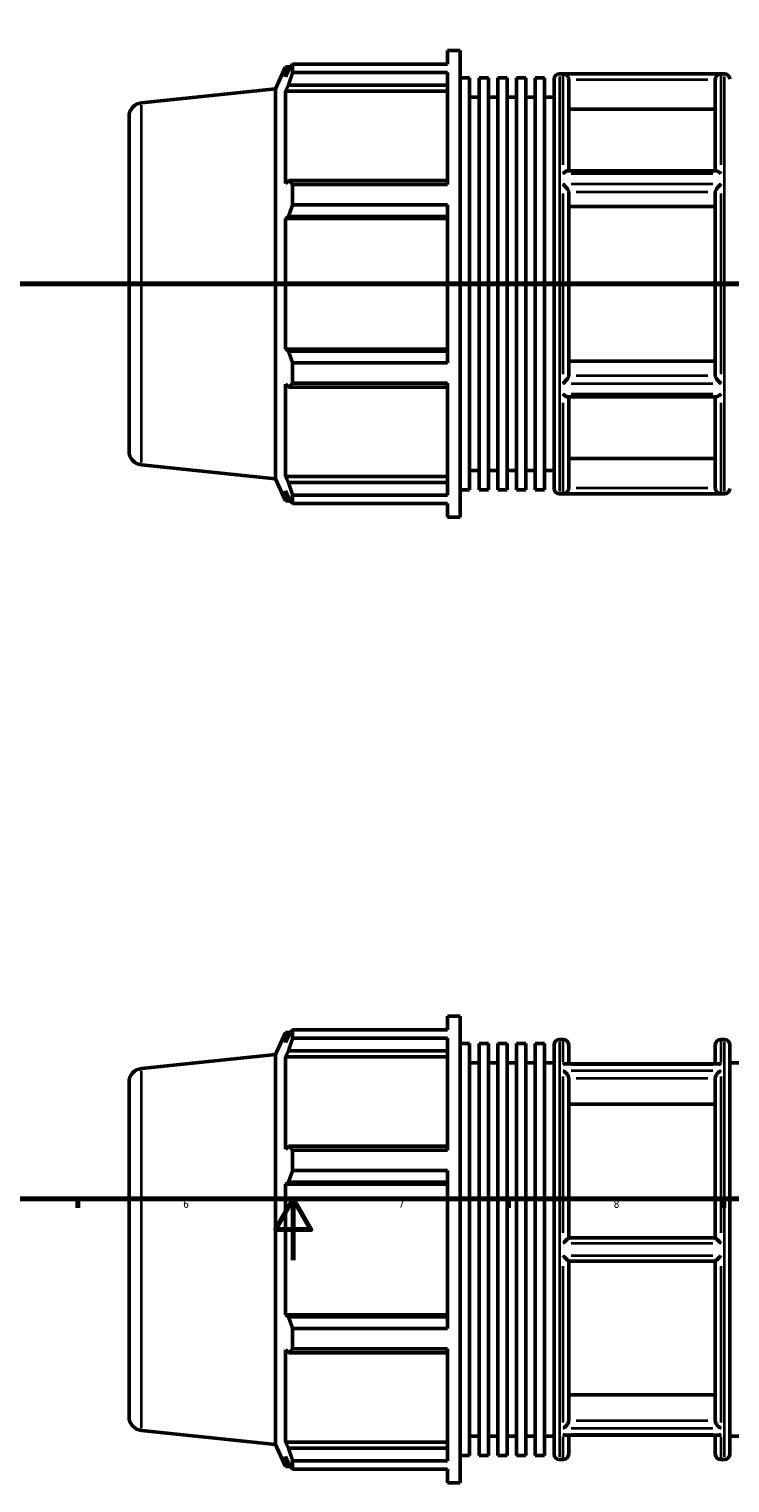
# Model space of a CAD drawing. Header units: millimetres. Extents: x -172 to 1405, y -72 to 983.
# Tile 3 of 7: x 334 to 563, y -72 to 401. Entities that reach past the tile are written whole.
import ezdxf

# ---------------------------------------------------------------- set-up
doc = ezdxf.new("R2010")
doc.units = ezdxf.units.MM
doc.linetypes.add('CHAIN', pattern=[0.7087, 0.4724, -0.0591, 0.1181, -0.0591])
for name, color, linetype, lineweight in [('Border (ISO)', 7, 'Continuous', 70), ('Section Line (ISO)', 7, 'CHAIN', 70), ('Visible (ISO)', 7, 'Continuous', 50), ('Visible Narrow (ISO)', 7, 'Continuous', 35)]:
    doc.layers.add(name, color=color, linetype=linetype, lineweight=lineweight)
doc.styles.add('Note Text (ISO)', font='tahoma.ttf')

# ---------------------------------------------------------------- blocks, each defined once
blk = doc.blocks.new('Borders Default Border')
at = {"layer": 'Border (ISO)'}
for p, q in [((350.42, 20), (350.42, 17.1)), ((490.58, 20), (490.58, 17.1)), ((560.67, 20), (560.67, 17.1))]:
    blk.add_line(p, q, dxfattribs=at)
at = {"layer": 'Border (ISO)', "flags": 128}
for points in [[(20, 20), (20, 574), (821, 574), (821, 20), (20, 20)], [(420.5, 0), (420.5, 20), (414.73, 10), (426.27, 10), (420.5, 20)]]:
    blk.add_lwpolyline(points, dxfattribs=at)
at = {"layer": 'Border (ISO)', "color": 232, "true_color": 0xca0064, "char_height": 2.5, "attachment_point": 7, "style": 'Note Text (ISO)'}
for s, insert in [('6', (384.66, 17.05)), ('7', (454.77, 17.1)), ('8', (524.81, 17.04))]:
    blk.add_mtext(s, dxfattribs=dict(at, insert=insert))
blk = doc.blocks.new('2dTransSection0')
at = {"layer": 'Section Line (ISO)', "linetype": 'CHAIN'}
blk.add_line((235.03, 317.93), (833.03, 317.93), dxfattribs=at)

msp = doc.modelspace()

# ---------------------------------------------------------------- linework, layer by layer
at = {"layer": 'Visible (ISO)'}
for p, q in [((470.691, 389.438), (470.691, 393.927)), ((470.691, 393.927), (474.866, 393.927)), ((474.866, 241.927), (474.866, 393.927)), ((414.746, 381.442), (417.936, 388.607)), ((417.936, 388.607), (417.936, 385.336)), ((417.936, 388.607), (419.714, 388.607)), ((420.304, 389.438), (470.691, 389.438)), ((420.304, 386.69), (420.304, 389.438)), ((418.951, 387.511), (417.936, 385.336)), ((470.691, 386.69), (420.304, 386.69)), ((470.691, 350.296), (470.691, 386.69)), ((474.866, 384.959), (477.919, 384.959)), ((477.919, 250.895), (477.919, 384.959)), ((480.973, 250.895), (480.973, 384.959)), ((480.973, 384.959), (484.027, 384.959)), ((484.027, 250.895), (484.027, 384.959)), ((487.08, 250.895), (487.08, 384.959)), ((487.08, 384.959), (490.134, 384.959)), ((490.134, 250.895), (490.134, 384.959)), ((493.188, 250.895), (493.188, 384.959)), ((493.188, 384.959), (496.242, 384.959)), ((496.242, 250.895), (496.242, 384.959)), ((499.295, 250.895), (499.295, 384.959)), ((499.295, 384.959), (502.349, 384.959)), ((502.349, 250.895), (502.349, 384.959)), ((505.403, 251.327), (505.403, 384.527)), ((507.203, 386.327), (560.86, 386.327)), ((510.174, 384.419), (510.174, 354.744)), ((557.888, 354.744), (557.888, 384.419)), ((371.061, 376.851), (414.746, 381.442)), ((414.746, 254.412), (414.746, 381.442)), ((417.936, 380.621), (418.951, 382.644)), ((470.691, 380.621), (417.936, 380.621)), ((417.936, 380.621), (417.936, 350.564)), ((418.951, 382.644), (470.691, 382.644)), ((477.919, 378.727), (480.973, 378.727)), ((484.027, 378.727), (487.08, 378.727)), ((490.134, 378.727), (493.188, 378.727)), ((496.242, 378.727), (499.295, 378.727)), ((502.349, 378.727), (505.403, 378.727)), ((557.888, 374.801), (510.174, 374.801)), ((367.031, 372.376), (367.031, 263.479)), ((418.951, 351.617), (417.936, 350.564)), ((470.691, 351.617), (418.951, 351.617)), ((420.304, 350.296), (470.691, 350.296)), ((420.304, 343.661), (420.304, 350.296)), ((558.168, 354.744), (509.894, 354.744)), ((510.174, 347.882), (510.174, 287.973)), ((557.888, 287.973), (557.888, 347.882)), ((470.691, 343.661), (420.304, 343.661)), ((470.691, 292.193), (470.691, 343.661)), ((557.888, 343.073), (510.174, 343.073)), ((417.936, 339.181), (418.951, 339.867)), ((470.691, 339.181), (417.936, 339.181)), ((417.936, 339.181), (417.936, 296.673)), ((418.951, 339.867), (470.691, 339.867)), ((470.691, 296.673), (417.936, 296.673)), ((418.951, 295.988), (417.936, 296.673)), ((470.691, 295.988), (418.951, 295.988)), ((420.304, 292.193), (470.691, 292.193)), ((420.304, 285.559), (420.304, 292.193)), ((510.174, 292.782), (557.888, 292.782)), ((417.936, 285.291), (417.936, 255.233)), ((417.936, 285.291), (418.951, 284.238)), ((418.951, 284.238), (470.691, 284.238)), ((470.691, 285.559), (420.304, 285.559)), ((470.691, 249.165), (470.691, 285.559)), ((558.168, 281.11), (509.894, 281.11)), ((510.174, 281.11), (510.174, 251.436)), ((557.888, 251.436), (557.888, 281.11)), ((510.174, 261.054), (557.888, 261.054)), ((371.061, 259.004), (414.746, 254.412)), ((477.919, 257.127), (480.973, 257.127)), ((484.027, 257.127), (487.08, 257.127)), ((490.134, 257.127), (493.188, 257.127)), ((496.242, 257.127), (499.295, 257.127)), ((502.349, 257.127), (505.403, 257.127)), ((414.746, 254.412), (417.936, 247.247)), ((470.691, 255.233), (417.936, 255.233)), ((418.951, 253.211), (417.936, 255.233)), ((470.691, 253.211), (418.951, 253.211)), ((474.866, 250.895), (477.919, 250.895)), ((480.973, 250.895), (484.027, 250.895)), ((487.08, 250.895), (490.134, 250.895)), ((493.188, 250.895), (496.242, 250.895)), ((499.295, 250.895), (502.349, 250.895)), ((417.936, 250.519), (417.936, 247.247)), ((417.936, 250.519), (418.951, 248.344)), ((417.936, 247.247), (419.714, 247.247)), ((420.304, 249.165), (470.691, 249.165)), ((420.304, 246.417), (420.304, 249.165)), ((470.691, 246.417), (420.304, 246.417)), ((470.691, 241.927), (470.691, 246.417)), ((507.203, 249.527), (560.86, 249.527)), ((470.691, 241.927), (474.866, 241.927)), ((470.691, 75.039), (470.691, 79.529)), ((470.691, 79.529), (474.866, 79.529)), ((474.866, -72.471), (474.866, 79.529)), ((414.746, 67.044), (417.936, 74.209)), ((417.936, 74.209), (417.936, 70.938)), ((417.936, 74.209), (419.714, 74.209)), ((418.951, 73.112), (417.936, 70.938)), ((420.304, 75.039), (470.691, 75.039)), ((420.304, 72.291), (420.304, 75.039)), ((470.691, 72.291), (420.304, 72.291)), ((470.691, 35.898), (470.691, 72.291)), ((507.203, 71.929), (508.374, 71.929)), ((559.688, 71.929), (560.86, 71.929)), ((371.061, 62.452), (414.746, 67.044)), ((414.746, -59.986), (414.746, 67.044)), ((417.936, 66.223), (418.951, 68.245)), ((418.951, 68.245), (470.691, 68.245)), ((474.866, 70.561), (477.919, 70.561)), ((477.919, -63.503), (477.919, 70.561)), ((480.973, -63.503), (480.973, 70.561)), ((480.973, 70.561), (484.027, 70.561)), ((484.027, -63.503), (484.027, 70.561)), ((487.08, -63.503), (487.08, 70.561)), ((487.08, 70.561), (490.134, 70.561)), ((490.134, -63.503), (490.134, 70.561)), ((493.188, -63.503), (493.188, 70.561)), ((493.188, 70.561), (496.242, 70.561)), ((496.242, -63.503), (496.242, 70.561)), ((499.295, -63.503), (499.295, 70.561)), ((499.295, 70.561), (502.349, 70.561)), ((502.349, -63.503), (502.349, 70.561)), ((505.403, -63.071), (505.403, 70.129)), ((510.174, 70.129), (510.174, 63.98)), ((557.888, 63.98), (557.888, 70.129)), ((562.66, 70.129), (562.66, -63.071)), ((417.936, 66.223), (417.936, 36.165)), ((470.691, 66.223), (417.936, 66.223)), ((477.919, 64.329), (480.973, 64.329)), ((484.027, 64.329), (487.08, 64.329)), ((490.134, 64.329), (493.188, 64.329)), ((496.242, 64.329), (499.295, 64.329)), ((502.349, 64.329), (505.403, 64.329)), ((558.846, 63.98), (509.217, 63.98)), ((562.66, 64.329), (565.714, 64.329)), ((367.031, 57.977), (367.031, -50.919)), ((510.174, 59.212), (510.174, 7.329)), ((557.888, 7.329), (557.888, 59.212)), ((557.888, 50.882), (510.174, 50.882)), ((418.951, 37.218), (417.936, 36.165)), ((470.691, 37.218), (418.951, 37.218)), ((420.304, 35.898), (470.691, 35.898)), ((420.304, 29.263), (420.304, 35.898)), ((470.691, 29.263), (420.304, 29.263)), ((470.691, -22.205), (470.691, 29.263)), ((417.936, 24.783), (418.951, 25.468)), ((417.936, 24.783), (417.936, -17.725)), ((470.691, 24.783), (417.936, 24.783)), ((418.951, 25.468), (470.691, 25.468)), ((557.89, 7.329), (510.172, 7.329)), ((510.172, -0.271), (557.89, -0.271)), ((510.174, -0.271), (510.174, -52.155)), ((557.888, -52.155), (557.888, -0.271)), ((418.951, -18.411), (417.936, -17.725)), ((470.691, -17.725), (417.936, -17.725)), ((470.691, -18.411), (418.951, -18.411)), ((420.304, -22.205), (470.691, -22.205)), ((420.304, -28.84), (420.304, -22.205)), ((417.936, -29.108), (417.936, -59.165)), ((417.936, -29.108), (418.951, -30.16)), ((418.951, -30.16), (470.691, -30.16)), ((470.691, -28.84), (420.304, -28.84)), ((470.691, -65.234), (470.691, -28.84)), ((510.174, -43.825), (557.888, -43.825)), ((371.061, -55.395), (414.746, -59.986)), ((414.746, -59.986), (417.936, -67.151)), ((470.691, -59.165), (417.936, -59.165)), ((418.951, -61.188), (417.936, -59.165)), ((470.691, -61.188), (418.951, -61.188)), ((477.919, -57.271), (480.973, -57.271)), ((484.027, -57.271), (487.08, -57.271)), ((490.134, -57.271), (493.188, -57.271)), ((496.242, -57.271), (499.295, -57.271)), ((502.349, -57.271), (505.403, -57.271)), ((558.846, -56.922), (509.217, -56.922)), ((510.174, -56.922), (510.174, -63.071)), ((557.888, -63.071), (557.888, -56.922)), ((562.66, -57.271), (565.714, -57.271)), ((417.936, -63.88), (417.936, -67.151)), ((417.936, -63.88), (418.951, -66.054)), ((420.304, -65.234), (470.691, -65.234)), ((420.304, -67.982), (420.304, -65.234)), ((474.866, -63.503), (477.919, -63.503)), ((480.973, -63.503), (484.027, -63.503)), ((487.08, -63.503), (490.134, -63.503)), ((493.188, -63.503), (496.242, -63.503)), ((499.295, -63.503), (502.349, -63.503)), ((507.203, -64.871), (508.374, -64.871)), ((559.688, -64.871), (560.86, -64.871)), ((417.936, -67.151), (419.714, -67.151)), ((470.691, -67.982), (420.304, -67.982)), ((470.691, -72.471), (470.691, -67.982)), ((470.691, -72.471), (474.866, -72.471))]:
    msp.add_line(p, q, dxfattribs=at)
for centre, radius, start, end in [((507.203, 384.527), 1.8, 90, 180), ((560.86, 384.527), 1.8, 0, 90), ((371.531, 372.376), 4.5, 96, 180), ((371.531, 263.479), 4.5, 180, 264), ((507.203, 251.327), 1.8, 180, 270), ((560.86, 251.327), 1.8, 270, 0), ((507.203, 70.129), 1.8, 90, 180), ((508.374, 70.129), 1.8, 0, 90), ((559.688, 70.129), 1.8, 90, 180), ((560.86, 70.129), 1.8, 0, 90), ((371.531, 57.977), 4.5, 96, 180), ((371.531, -50.919), 4.5, 180, 264), ((507.203, -63.071), 1.8, 180, 270), ((508.374, -63.071), 1.8, 270, 0), ((559.688, -63.071), 1.8, 180, 270), ((560.86, -63.071), 1.8, 270, 0)]:
    msp.add_arc(centre, radius, start, end, dxfattribs=at)
for points, weights in [([(418.951, 387.511), (419.6, 388.455), (420.304, 389.438)], [1.00310231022, 1.00195900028, 1]), ([(420.304, 386.69), (419.6, 384.625), (418.951, 382.644)], [1, 1.00195900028, 1.00310231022]), ([(418.951, 351.617), (419.6, 350.97), (420.304, 350.296)], [1.00310231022, 1.00195900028, 1]), ([(420.304, 343.661), (419.6, 341.725), (418.951, 339.867)], [1, 1.00195900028, 1.00310231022]), ([(418.951, 295.988), (419.6, 294.129), (420.304, 292.193)], [1.00310231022, 1.00195900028, 1]), ([(420.304, 285.559), (419.6, 284.885), (418.951, 284.238)], [1, 1.00195900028, 1.00310231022]), ([(418.951, 253.211), (419.6, 251.229), (420.304, 249.165)], [1.00310231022, 1.00195900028, 1]), ([(420.304, 246.417), (419.6, 247.4), (418.951, 248.344)], [1, 1.00195900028, 1.00310231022]), ([(418.951, 73.112), (419.6, 74.056), (420.304, 75.039)], [1.00310231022, 1.00195900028, 1]), ([(420.304, 72.291), (419.6, 70.227), (418.951, 68.245)], [1, 1.00195900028, 1.00310231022]), ([(418.951, 37.218), (419.6, 36.571), (420.304, 35.898)], [1.00310231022, 1.00195900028, 1]), ([(420.304, 29.263), (419.6, 27.327), (418.951, 25.468)], [1, 1.00195900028, 1.00310231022]), ([(418.951, -18.411), (419.6, -20.269), (420.304, -22.205)], [1.00310231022, 1.00195900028, 1]), ([(420.304, -28.84), (419.6, -29.514), (418.951, -30.16)], [1, 1.00195900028, 1.00310231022]), ([(418.951, -61.188), (419.6, -63.169), (420.304, -65.234)], [1.00310231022, 1.00195900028, 1]), ([(420.304, -67.982), (419.6, -66.998), (418.951, -66.054)], [1, 1.00195900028, 1.00310231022])]:
    msp.add_rational_spline(points, weights, degree=2, dxfattribs=at)
for points, knots in [([(510.172, 384.497), (510.165, 384.677), (510.13, 384.851), (510.017, 385.184), (509.937, 385.338), (509.723, 385.653), (509.578, 385.801), (509.262, 386.042), (509.088, 386.134), (508.736, 386.257), (508.557, 386.29), (508.377, 386.296), (508.376, 386.296), (508.374, 386.297)], [-0.33849899, -0.33849899, -0.33849899, -0.33849899, -0.28413757, -0.28413757, -0.22782873, -0.22782873, -0.15375834, -0.15375834, -0.07610445, -0.07610445, 0, 0, 0.00071813, 0.00071813, 0.00071813, 0.00071813]), ([(559.688, 386.297), (559.687, 386.296), (559.685, 386.296), (559.505, 386.29), (559.326, 386.257), (558.975, 386.134), (558.801, 386.042), (558.485, 385.801), (558.34, 385.653), (558.125, 385.338), (558.046, 385.184), (557.932, 384.851), (557.898, 384.677), (557.89, 384.497)], [-0.33624399, -0.33624399, -0.33624399, -0.33624399, -0.33553215, -0.33553215, -0.26009474, -0.26009474, -0.18312145, -0.18312145, -0.10970027, -0.10970027, -0.05388496, -0.05388496, 0, 0, 0, 0]), ([(508.374, 353.891), (508.376, 353.892), (508.378, 353.894), (508.629, 354.11), (508.881, 354.299), (509.31, 354.562), (509.494, 354.654), (509.743, 354.73), (509.824, 354.744), (509.894, 354.744)], [-0.37890913, -0.37890913, -0.37890913, -0.37890913, -0.37813799, -0.37813799, -0.27261634, -0.27261634, -0.18746567, -0.18746567, -0.14234062, -0.14234062, -0.14234062, -0.14234062]), ([(510.172, 347.921), (510.165, 348.005), (510.135, 348.107), (510.029, 348.351), (509.949, 348.495), (509.731, 348.837), (509.583, 349.039), (509.264, 349.432), (509.091, 349.626), (508.74, 349.993), (508.559, 350.168), (508.377, 350.331), (508.375, 350.332), (508.374, 350.333)], [-0.33859955, -0.33859955, -0.33859955, -0.33859955, -0.28795363, -0.28795363, -0.23010399, -0.23010399, -0.15398768, -0.15398768, -0.07699308, -0.07699308, 0, 0, 0.00060578, 0.00060578, 0.00060578, 0.00060578]), ([(559.688, 350.333), (559.687, 350.332), (559.686, 350.331), (559.504, 350.168), (559.323, 349.993), (558.971, 349.626), (558.798, 349.432), (558.48, 349.039), (558.331, 348.837), (558.113, 348.495), (558.033, 348.351), (557.928, 348.107), (557.897, 348.005), (557.89, 347.921)], [-0.3361685, -0.3361685, -0.3361685, -0.3361685, -0.33556815, -0.33556815, -0.25926437, -0.25926437, -0.18295908, -0.18295908, -0.10752422, -0.10752422, -0.0501925, -0.0501925, 0, 0, 0, 0]), ([(558.168, 354.744), (558.239, 354.744), (558.319, 354.73), (558.568, 354.654), (558.753, 354.562), (559.181, 354.299), (559.433, 354.11), (559.685, 353.894), (559.687, 353.892), (559.688, 353.891)], [-0.23818162, -0.23818162, -0.23818162, -0.23818162, -0.1926003, -0.1926003, -0.10658863, -0.10658863, 0, 0, 0.00077894, 0.00077894, 0.00077894, 0.00077894]), ([(508.374, 285.522), (508.375, 285.523), (508.377, 285.524), (508.559, 285.687), (508.74, 285.862), (509.091, 286.229), (509.264, 286.423), (509.583, 286.816), (509.731, 287.018), (509.949, 287.36), (510.029, 287.503), (510.135, 287.748), (510.165, 287.85), (510.172, 287.933)], [-0.3361685, -0.3361685, -0.3361685, -0.3361685, -0.33556815, -0.33556815, -0.25926437, -0.25926437, -0.18295908, -0.18295908, -0.10752422, -0.10752422, -0.0501925, -0.0501925, 0, 0, 0, 0]), ([(557.89, 287.933), (557.897, 287.85), (557.928, 287.748), (558.033, 287.503), (558.113, 287.36), (558.331, 287.018), (558.48, 286.816), (558.798, 286.423), (558.971, 286.229), (559.323, 285.862), (559.504, 285.687), (559.686, 285.524), (559.687, 285.523), (559.688, 285.522)], [-0.33859955, -0.33859955, -0.33859955, -0.33859955, -0.28795363, -0.28795363, -0.23010399, -0.23010399, -0.15398768, -0.15398768, -0.07699308, -0.07699308, 0, 0, 0.00060578, 0.00060578, 0.00060578, 0.00060578]), ([(509.894, 281.11), (509.824, 281.11), (509.743, 281.125), (509.494, 281.201), (509.31, 281.293), (508.881, 281.556), (508.629, 281.745), (508.378, 281.961), (508.376, 281.962), (508.374, 281.964)], [-0.23818162, -0.23818162, -0.23818162, -0.23818162, -0.1926003, -0.1926003, -0.10658863, -0.10658863, 0, 0, 0.00077894, 0.00077894, 0.00077894, 0.00077894]), ([(559.688, 281.964), (559.687, 281.962), (559.685, 281.961), (559.433, 281.745), (559.181, 281.556), (558.753, 281.293), (558.568, 281.201), (558.319, 281.125), (558.239, 281.11), (558.168, 281.11)], [-0.37890913, -0.37890913, -0.37890913, -0.37890913, -0.37813799, -0.37813799, -0.27261634, -0.27261634, -0.18746567, -0.18746567, -0.14234062, -0.14234062, -0.14234062, -0.14234062]), ([(508.374, 249.558), (508.376, 249.558), (508.377, 249.558), (508.557, 249.564), (508.736, 249.597), (509.088, 249.721), (509.262, 249.812), (509.578, 250.054), (509.723, 250.202), (509.937, 250.517), (510.017, 250.671), (510.13, 251.004), (510.165, 251.178), (510.172, 251.357)], [-0.33624399, -0.33624399, -0.33624399, -0.33624399, -0.33553215, -0.33553215, -0.26009474, -0.26009474, -0.18312145, -0.18312145, -0.10970027, -0.10970027, -0.05388496, -0.05388496, 0, 0, 0, 0]), ([(557.89, 251.357), (557.898, 251.178), (557.932, 251.004), (558.046, 250.671), (558.125, 250.517), (558.34, 250.202), (558.485, 250.054), (558.801, 249.812), (558.975, 249.721), (559.326, 249.597), (559.505, 249.564), (559.685, 249.558), (559.687, 249.558), (559.688, 249.558)], [-0.33849899, -0.33849899, -0.33849899, -0.33849899, -0.28413757, -0.28413757, -0.22782873, -0.22782873, -0.15375834, -0.15375834, -0.07610445, -0.07610445, 0, 0, 0.00071813, 0.00071813, 0.00071813, 0.00071813]), ([(508.374, 63.765), (508.375, 63.766), (508.377, 63.767), (508.559, 63.853), (508.74, 63.916), (509.018, 63.97), (509.119, 63.98), (509.217, 63.98)], [-0.3361685, -0.3361685, -0.3361685, -0.3361685, -0.33556815, -0.33556815, -0.25926437, -0.25926437, -0.21495347, -0.21495347, -0.21495347, -0.21495347]), ([(510.172, 59.28), (510.169, 59.354), (510.159, 59.43), (510.109, 59.683), (510.048, 59.86), (509.882, 60.218), (509.775, 60.397), (509.494, 60.791), (509.31, 60.997), (508.881, 61.394), (508.629, 61.575), (508.378, 61.709), (508.376, 61.71), (508.374, 61.711)], [-0.33856608, -0.33856608, -0.33856608, -0.33856608, -0.31255661, -0.31255661, -0.25485694, -0.25485694, -0.1926003, -0.1926003, -0.10658863, -0.10658863, 0, 0, 0.00077894, 0.00077894, 0.00077894, 0.00077894]), ([(559.688, 61.711), (559.687, 61.71), (559.685, 61.709), (559.433, 61.575), (559.181, 61.394), (558.753, 60.997), (558.568, 60.791), (558.288, 60.397), (558.181, 60.218), (558.015, 59.86), (557.953, 59.683), (557.904, 59.43), (557.894, 59.354), (557.89, 59.28)], [-0.37890913, -0.37890913, -0.37890913, -0.37890913, -0.37813799, -0.37813799, -0.27261634, -0.27261634, -0.18746567, -0.18746567, -0.12583223, -0.12583223, -0.06871014, -0.06871014, -0.04296103, -0.04296103, -0.04296103, -0.04296103]), ([(558.846, 63.98), (558.944, 63.98), (559.045, 63.97), (559.323, 63.916), (559.504, 63.853), (559.686, 63.767), (559.687, 63.766), (559.688, 63.765)], [-0.12170427, -0.12170427, -0.12170427, -0.12170427, -0.07699308, -0.07699308, 0, 0, 0.00060578, 0.00060578, 0.00060578, 0.00060578]), ([(508.374, 5.583), (508.376, 5.585), (508.377, 5.586), (508.557, 5.768), (508.736, 5.949), (509.088, 6.301), (509.262, 6.474), (509.578, 6.785), (509.723, 6.925), (509.937, 7.129), (510.017, 7.202), (510.13, 7.302), (510.165, 7.329), (510.172, 7.329)], [-0.33624399, -0.33624399, -0.33624399, -0.33624399, -0.33553215, -0.33553215, -0.26009474, -0.26009474, -0.18312145, -0.18312145, -0.10970027, -0.10970027, -0.05388496, -0.05388496, 0, 0, 0, 0]), ([(557.89, 7.329), (557.898, 7.329), (557.932, 7.302), (558.046, 7.202), (558.125, 7.129), (558.34, 6.925), (558.485, 6.785), (558.801, 6.474), (558.975, 6.301), (559.326, 5.949), (559.505, 5.768), (559.685, 5.586), (559.687, 5.585), (559.688, 5.583)], [-0.33849899, -0.33849899, -0.33849899, -0.33849899, -0.28413757, -0.28413757, -0.22782873, -0.22782873, -0.15375834, -0.15375834, -0.07610445, -0.07610445, 0, 0, 0.00071813, 0.00071813, 0.00071813, 0.00071813]), ([(510.172, -0.271), (510.165, -0.271), (510.13, -0.244), (510.017, -0.144), (509.937, -0.071), (509.723, 0.133), (509.578, 0.273), (509.262, 0.584), (509.088, 0.757), (508.736, 1.109), (508.557, 1.289), (508.377, 1.471), (508.376, 1.473), (508.374, 1.475)], [-0.33849899, -0.33849899, -0.33849899, -0.33849899, -0.28413757, -0.28413757, -0.22782873, -0.22782873, -0.15375834, -0.15375834, -0.07610445, -0.07610445, 0, 0, 0.00071813, 0.00071813, 0.00071813, 0.00071813]), ([(559.688, 1.475), (559.687, 1.473), (559.685, 1.471), (559.505, 1.289), (559.326, 1.109), (558.975, 0.757), (558.801, 0.584), (558.485, 0.273), (558.34, 0.133), (558.125, -0.071), (558.046, -0.144), (557.932, -0.244), (557.898, -0.271), (557.89, -0.271)], [-0.33624399, -0.33624399, -0.33624399, -0.33624399, -0.33553215, -0.33553215, -0.26009474, -0.26009474, -0.18312145, -0.18312145, -0.10970027, -0.10970027, -0.05388496, -0.05388496, 0, 0, 0, 0]), ([(508.374, -54.654), (508.376, -54.653), (508.378, -54.652), (508.629, -54.517), (508.881, -54.337), (509.31, -53.94), (509.494, -53.734), (509.775, -53.34), (509.882, -53.161), (510.048, -52.802), (510.109, -52.625), (510.159, -52.373), (510.169, -52.296), (510.172, -52.222)], [-0.37890913, -0.37890913, -0.37890913, -0.37890913, -0.37813799, -0.37813799, -0.27261634, -0.27261634, -0.18746567, -0.18746567, -0.12583223, -0.12583223, -0.06871014, -0.06871014, -0.04296103, -0.04296103, -0.04296103, -0.04296103]), ([(509.217, -56.922), (509.119, -56.922), (509.018, -56.912), (508.74, -56.858), (508.559, -56.796), (508.377, -56.709), (508.375, -56.708), (508.374, -56.708)], [-0.12170427, -0.12170427, -0.12170427, -0.12170427, -0.07699308, -0.07699308, 0, 0, 0.00060578, 0.00060578, 0.00060578, 0.00060578]), ([(557.89, -52.222), (557.894, -52.296), (557.904, -52.373), (557.953, -52.625), (558.015, -52.802), (558.181, -53.161), (558.288, -53.34), (558.568, -53.734), (558.753, -53.94), (559.181, -54.337), (559.433, -54.517), (559.685, -54.652), (559.687, -54.653), (559.688, -54.654)], [-0.33856608, -0.33856608, -0.33856608, -0.33856608, -0.31255661, -0.31255661, -0.25485694, -0.25485694, -0.1926003, -0.1926003, -0.10658863, -0.10658863, 0, 0, 0.00077894, 0.00077894, 0.00077894, 0.00077894]), ([(559.688, -56.708), (559.687, -56.708), (559.686, -56.709), (559.504, -56.796), (559.323, -56.858), (559.045, -56.912), (558.944, -56.922), (558.846, -56.922)], [-0.3361685, -0.3361685, -0.3361685, -0.3361685, -0.33556815, -0.33556815, -0.25926437, -0.25926437, -0.21495347, -0.21495347, -0.21495347, -0.21495347])]:
    msp.add_open_spline(points, degree=3, knots=knots, dxfattribs=at)
for points in [[(510.174, 384.419), (510.174, 384.445), (510.174, 384.471), (510.172, 384.497)], [(557.89, 384.497), (557.889, 384.471), (557.888, 384.445), (557.888, 384.419)], [(510.174, 347.882), (510.174, 347.895), (510.174, 347.908), (510.172, 347.921)], [(557.89, 347.921), (557.889, 347.908), (557.888, 347.895), (557.888, 347.882)], [(510.172, 287.933), (510.174, 287.947), (510.174, 287.96), (510.174, 287.973)], [(557.888, 287.973), (557.888, 287.96), (557.889, 287.947), (557.89, 287.933)], [(510.172, 251.357), (510.174, 251.384), (510.174, 251.41), (510.174, 251.436)], [(557.888, 251.436), (557.888, 251.41), (557.889, 251.384), (557.89, 251.357)], [(510.174, 59.212), (510.174, 59.234), (510.174, 59.257), (510.172, 59.28)], [(557.89, 59.28), (557.889, 59.257), (557.888, 59.234), (557.888, 59.212)], [(510.172, -52.222), (510.174, -52.199), (510.174, -52.177), (510.174, -52.155)], [(557.888, -52.155), (557.888, -52.177), (557.889, -52.199), (557.89, -52.222)]]:
    msp.add_open_spline(points, degree=3, dxfattribs=at)
at = {"layer": 'Visible Narrow (ISO)'}
for p, q in [((507.203, 385.485), (507.203, 250.369)), ((508.374, 356.718), (508.374, 386.112)), ((557.123, 386.297), (510.94, 386.297)), ((512.558, 384.497), (555.504, 384.497)), ((559.688, 386.112), (559.688, 356.718)), ((560.86, 250.369), (560.86, 385.485)), ((371.061, 259.729), (371.061, 376.125)), ((510.94, 353.891), (557.123, 353.891)), ((557.123, 350.333), (510.94, 350.333)), ((508.374, 288.533), (508.374, 347.322)), ((512.558, 347.921), (555.504, 347.921)), ((559.688, 347.322), (559.688, 288.533)), ((510.94, 285.522), (557.123, 285.522)), ((555.504, 287.933), (512.558, 287.933)), ((557.123, 281.964), (510.94, 281.964)), ((508.374, 249.743), (508.374, 279.137)), ((559.688, 279.137), (559.688, 249.743)), ((555.504, 251.357), (512.558, 251.357)), ((510.94, 249.558), (557.123, 249.558)), ((507.203, 71.087), (507.203, -64.029)), ((508.374, 64.547), (508.374, 71.908)), ((559.688, 71.908), (559.688, 64.547)), ((560.86, -64.029), (560.86, 71.087)), ((371.061, -54.669), (371.061, 61.727)), ((510.94, 63.765), (557.123, 63.765)), ((557.123, 61.711), (510.94, 61.711)), ((508.374, 8.953), (508.374, 59.866)), ((512.558, 59.28), (555.504, 59.28)), ((559.688, 59.866), (559.688, 8.953)), ((510.94, 5.583), (557.123, 5.583)), ((557.123, 1.475), (510.94, 1.475)), ((508.374, -52.808), (508.374, -1.896)), ((559.688, -1.896), (559.688, -52.808)), ((510.94, -54.654), (557.123, -54.654)), ((557.123, -56.708), (510.94, -56.708)), ((555.504, -52.222), (512.558, -52.222)), ((508.374, -64.85), (508.374, -57.489)), ((559.688, -57.489), (559.688, -64.85))]:
    msp.add_line(p, q, dxfattribs=at)

# ---------------------------------------------------------------- block references
msp.add_blockref('Borders Default Border', (0, 0))
at = {"layer": 'Section Line (ISO)'}
msp.add_blockref('2dTransSection0', (0, 0), dxfattribs=at)

doc.saveas('drawing.dxf')
